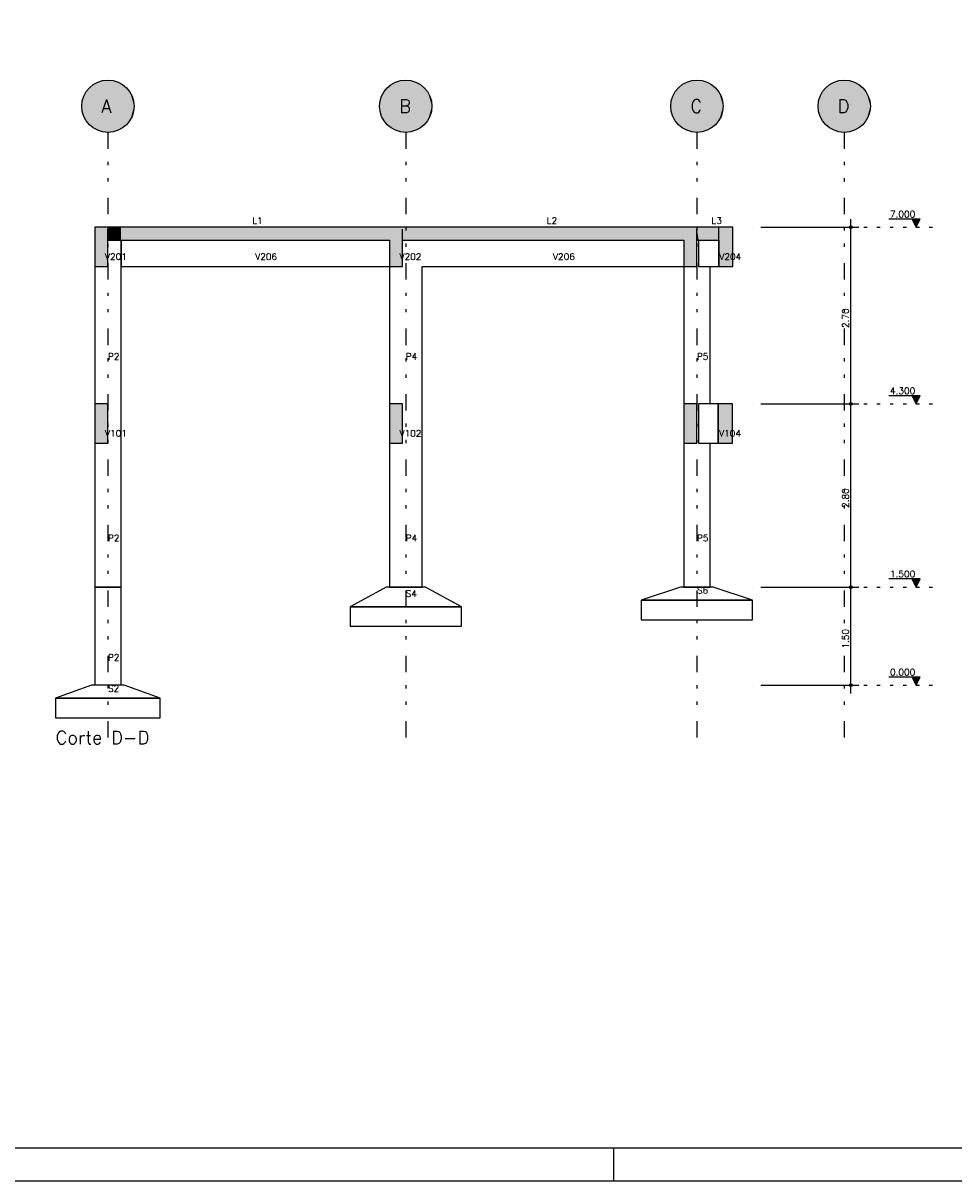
# Model space of a CAD drawing. Extents: x 0 to 84.1, y 0 to 59.4.
# Tile 2 of 5: x 29 to 57.5, y 0 to 35.4. Entities that reach past the tile are written whole.
import ezdxf

# ---------------------------------------------------------------- set-up
doc = ezdxf.new("R2010")
doc.units = 0
doc.header["$MEASUREMENT"] = 0
doc.linetypes.add('ESTILO_TQS_0002', pattern=[0.4, 0.1, -0.3])
doc.linetypes.add('ESTILO_TQS_0004', pattern=[2, 0.5, -0.4, 0.1, -0.4, 0.1, -0.5])
for name, color, linetype in [('1', 1, 'CONTINUOUS'), ('2', 2, 'CONTINUOUS'), ('6', 6, 'CONTINUOUS'), ('9', 9, 'CONTINUOUS')]:
    doc.layers.add(name, color=color, linetype=linetype)
doc.styles.get("Standard").update_dxf_attribs({"font": 'ROMANS.SHX'})

msp = doc.modelspace()

# ---------------------------------------------------------------- linework, layer by layer
at = {"layer": '1', "linetype": 'ESTILO_TQS_0004'}
for p, q in [((31.637269, 32.05126), (31.637269, 13.35126)), ((40.737269, 32.05126), (40.737269, 13.35126)), ((49.637269, 32.05126), (49.637269, 13.35126)), ((54.137269, 32.05126), (54.137269, 13.35126))]:
    msp.add_line(p, q, dxfattribs=at)
at = {"layer": '1', "linetype": 'Continuous'}
for p, q in [((54.337269, 23.50126), (54.337269, 29.40126)), ((56.462269, 29.40126), (55.50227, 29.40126)), ((56.337269, 29.15126), (56.212269, 29.40126)), ((56.223417, 29.378964), (56.451122, 29.378964)), ((56.337269, 29.15126), (56.462269, 29.40126)), ((51.337269, 29.15126), (51.337269, 29.15126)), ((51.587269, 29.15126), (54.587269, 29.15126)), ((56.234565, 29.356668), (56.439974, 29.356668)), ((56.245713, 29.334373), (56.428826, 29.334373)), ((56.256861, 29.312077), (56.417678, 29.312077)), ((56.268009, 29.289782), (56.406531, 29.289781)), ((56.279157, 29.267486), (56.395383, 29.267486)), ((56.290305, 29.24519), (56.384235, 29.24519)), ((56.301453, 29.222893), (56.373087, 29.222894)), ((56.312601, 29.200598), (56.361939, 29.200598)), ((56.323748, 29.178303), (56.350791, 29.178303)), ((51.337269, 23.75126), (51.337269, 23.75126)), ((51.337269, 23.75126), (51.337269, 23.75126)), ((51.587269, 23.75126), (54.587269, 23.75126)), ((51.587269, 23.75126), (54.587269, 23.75126)), ((54.337269, 17.90126), (54.337269, 24.00126)), ((56.462269, 24.001261), (55.50227, 24.001261)), ((56.337269, 23.75126), (56.212269, 24.001261)), ((56.223417, 23.978964), (56.451122, 23.978964)), ((56.234565, 23.956669), (56.439974, 23.956669)), ((56.245713, 23.934373), (56.428826, 23.934373)), ((56.256861, 23.912077), (56.417678, 23.912077)), ((56.268009, 23.889782), (56.406531, 23.889781)), ((56.279157, 23.867486), (56.395383, 23.867486)), ((56.290305, 23.84519), (56.384235, 23.84519)), ((56.301453, 23.822894), (56.373087, 23.822894)), ((56.312601, 23.800598), (56.361939, 23.800598)), ((56.323748, 23.778303), (56.350791, 23.778303)), ((56.337269, 23.75126), (56.462269, 24.001261)), ((51.337269, 18.15126), (51.337269, 18.15126)), ((51.337269, 18.15126), (51.337269, 18.15126)), ((51.587269, 18.15126), (54.587269, 18.15126)), ((51.587269, 18.15126), (54.587269, 18.15126)), ((54.337269, 14.90126), (54.337269, 18.40126)), ((56.462269, 18.40126), (55.50227, 18.40126)), ((56.337269, 18.15126), (56.212269, 18.40126)), ((56.223417, 18.378964), (56.451122, 18.378964)), ((56.234565, 18.356668), (56.439974, 18.356668)), ((56.245713, 18.334373), (56.428826, 18.334373)), ((56.256861, 18.312077), (56.417678, 18.312077)), ((56.268009, 18.289782), (56.406531, 18.289781)), ((56.279157, 18.267486), (56.395383, 18.267486)), ((56.290305, 18.24519), (56.384235, 18.24519)), ((56.301453, 18.222893), (56.373087, 18.222894)), ((56.312601, 18.200598), (56.361939, 18.200598)), ((56.323748, 18.178303), (56.350791, 18.178303)), ((56.337269, 18.15126), (56.462269, 18.40126)), ((56.462269, 15.40126), (55.50227, 15.40126)), ((56.337269, 15.15126), (56.212269, 15.40126)), ((56.223417, 15.378964), (56.451122, 15.378964)), ((56.234565, 15.356668), (56.439974, 15.356668)), ((56.245713, 15.334373), (56.428826, 15.334373)), ((56.256861, 15.312077), (56.417678, 15.312077)), ((56.268009, 15.289782), (56.406531, 15.289781)), ((56.279157, 15.267486), (56.395383, 15.267486)), ((56.290305, 15.24519), (56.384235, 15.24519)), ((56.301453, 15.222893), (56.373087, 15.222894)), ((56.337269, 15.15126), (56.462269, 15.40126)), ((51.337269, 15.15126), (51.337269, 15.15126)), ((51.587269, 15.15126), (54.587269, 15.15126)), ((56.312601, 15.200598), (56.361939, 15.200598)), ((56.323748, 15.178303), (56.350791, 15.178303))]:
    msp.add_line(p, q, dxfattribs=at)
at = {"layer": '1', "linetype": 'ESTILO_TQS_0002'}
for p, q in [((54.337269, 29.15126), (56.937269, 29.15126)), ((54.337269, 23.75126), (56.937269, 23.75126)), ((54.337269, 18.15126), (56.937269, 18.15126)), ((54.337269, 15.15126), (56.937269, 15.15126))]:
    msp.add_line(p, q, dxfattribs=at)
at = {"layer": '1', "linetype": 'Continuous'}
for points in [[(56.212269, 29.40126), (56.337269, 29.15126), (56.462269, 29.40126), (56.212269, 29.40126)], [(56.212269, 24.001261), (56.337269, 23.75126), (56.462269, 24.001261), (56.212269, 24.001261)], [(56.212269, 18.40126), (56.337269, 18.15126), (56.462269, 18.40126), (56.212269, 18.40126)], [(56.212269, 15.40126), (56.337269, 15.15126), (56.462269, 15.40126), (56.212269, 15.40126)]]:
    msp.add_lwpolyline(points, dxfattribs=at)
for centre, radius in [((54.337269, 29.15126), 0.04), ((54.337269, 29.15126), 0.02), ((54.337269, 23.75126), 0.04), ((54.337269, 23.75126), 0.04), ((54.337269, 23.75126), 0.02), ((54.337269, 23.75126), 0.02), ((54.337269, 18.15126), 0.04), ((54.337269, 18.15126), 0.04), ((54.337269, 18.15126), 0.02), ((54.337269, 18.15126), 0.02), ((54.337269, 15.15126), 0.04), ((54.337269, 15.15126), 0.02)]:
    msp.add_circle(centre, radius, dxfattribs=at)
at = {"layer": '2', "linetype": 'Continuous'}
for p, q in [((47.100006, 0), (47.100006, 1)), ((0, 0), (84.100006, 0))]:
    msp.add_line(p, q, dxfattribs=at)
msp.add_lwpolyline([(83.100006, 1), (2.5, 1), (2.5, 58.400002), (83.100006, 58.400002), (83.100006, 1)], dxfattribs=at)
for centre in [(31.637269, 32.85126), (40.737269, 32.85126), (49.637269, 32.85126), (54.137269, 32.85126)]:
    msp.add_circle(centre, 0.8, dxfattribs=at)
at = {"layer": '6', "linetype": 'Continuous'}
for p, q in [((31.237269, 29.15126), (31.237269, 27.95126)), ((31.637269, 29.15126), (31.237269, 29.15126)), ((32.037269, 29.15126), (31.637269, 29.15126)), ((31.637269, 28.75126), (31.637269, 29.096831)), ((40.237269, 29.15126), (32.037269, 29.15126)), ((40.637269, 29.15126), (40.237269, 29.15126)), ((41.237269, 29.15126), (40.637269, 29.15126)), ((40.637269, 28.75126), (40.637269, 29.096831)), ((49.237269, 29.15126), (41.237269, 29.15126)), ((49.637269, 29.15126), (49.237269, 29.15126)), ((49.691699, 29.15126), (49.637269, 29.15126)), ((49.637269, 28.75126), (49.637269, 29.096831)), ((50.181561, 29.15126), (49.691699, 29.15126)), ((50.25894, 29.15126), (50.181561, 29.15126)), ((50.301588, 29.15126), (50.25894, 29.15126)), ((50.301588, 28.987973), (50.301588, 29.15126)), ((50.732925, 29.15126), (50.301588, 29.15126)), ((50.732925, 28.132735), (50.732925, 29.15126)), ((31.637269, 28.114547), (31.637269, 28.75126)), ((31.637269, 28.75126), (31.691699, 28.75126)), ((31.691699, 28.75126), (32.037269, 28.75126)), ((32.037269, 28.75126), (32.037269, 27.95126)), ((32.037269, 28.75126), (39.121473, 28.75126)), ((32.037269, 23.75126), (32.037269, 28.75126)), ((39.121473, 28.75126), (40.237269, 28.75126)), ((40.237269, 28.75126), (40.237269, 27.95126)), ((40.637269, 28.114547), (40.637269, 28.75126)), ((40.637269, 28.75126), (40.718913, 28.75126)), ((40.718913, 28.75126), (41.237269, 28.75126)), ((41.237269, 28.75126), (48.148687, 28.75126)), ((48.148687, 28.75126), (49.237269, 28.75126)), ((49.237269, 28.75126), (49.237269, 27.95126)), ((49.637269, 28.114547), (49.637269, 28.75126)), ((49.637269, 28.75126), (49.691699, 28.75126)), ((49.686635, 28.75126), (49.686635, 27.95126)), ((49.691699, 28.75126), (50.181561, 28.75126)), ((50.181561, 28.75126), (50.25894, 28.75126)), ((50.25894, 28.75126), (50.301588, 28.75126)), ((50.301588, 28.805689), (50.301588, 28.987973)), ((50.301588, 28.75126), (50.301588, 28.805689)), ((50.301588, 27.95126), (50.301588, 28.75126)), ((50.301588, 28.75126), (50.301588, 27.95126)), ((31.637269, 27.95126), (31.637269, 28.114547)), ((40.637269, 27.95126), (40.637269, 28.114547)), ((49.637269, 27.95126), (49.637269, 28.114547)), ((50.732925, 27.95126), (50.732925, 28.132735)), ((31.237269, 27.95126), (31.58284, 27.95126)), ((31.237269, 27.95126), (31.237269, 23.75126)), ((31.58284, 27.95126), (31.637269, 27.95126)), ((32.037269, 27.95126), (40.237269, 27.95126)), ((40.237269, 27.95126), (40.58284, 27.95126)), ((40.237269, 27.95126), (40.237269, 23.75126)), ((40.58284, 27.95126), (40.637269, 27.95126)), ((41.237269, 27.95126), (49.237269, 27.95126)), ((41.237269, 23.75126), (41.237269, 27.95126)), ((49.237269, 27.95126), (49.58284, 27.95126)), ((49.237269, 27.95126), (49.237269, 23.75126)), ((49.58284, 27.95126), (49.637269, 27.95126)), ((49.686635, 27.95126), (50.037269, 27.95126)), ((50.037269, 27.95126), (50.301588, 27.95126)), ((50.037269, 23.75126), (50.037269, 27.95126)), ((50.301588, 27.95126), (50.667694, 27.95126)), ((50.667694, 27.95126), (50.732925, 27.95126)), ((31.237269, 23.75126), (31.237269, 22.55126)), ((31.637269, 23.75126), (31.237269, 23.75126)), ((31.637269, 22.714548), (31.637269, 23.75126)), ((32.037269, 18.15126), (32.037269, 23.75126)), ((40.237269, 23.75126), (40.237269, 22.55126)), ((40.637269, 23.75126), (40.237269, 23.75126)), ((40.637269, 22.714548), (40.637269, 23.75126)), ((41.237269, 18.15126), (41.237269, 23.75126)), ((49.237269, 23.75126), (49.237269, 22.55126)), ((49.637269, 23.75126), (49.237269, 23.75126)), ((49.637269, 22.714548), (49.637269, 23.75126)), ((49.686261, 23.75126), (49.686261, 22.55126)), ((50.037269, 23.75126), (49.686261, 23.75126)), ((50.290151, 23.75126), (50.037269, 23.75126)), ((50.290151, 23.587973), (50.290151, 23.75126)), ((50.290151, 23.75126), (50.290151, 23.587973)), ((50.72041, 23.75126), (50.290151, 23.75126)), ((50.72041, 22.732736), (50.72041, 23.75126)), ((50.290151, 22.55126), (50.290151, 23.587973)), ((50.290151, 23.587973), (50.290151, 22.55126)), ((31.637269, 22.55126), (31.637269, 22.714548)), ((40.637269, 22.55126), (40.637269, 22.714548)), ((49.637269, 22.55126), (49.637269, 22.714548)), ((50.72041, 22.55126), (50.72041, 22.732736)), ((31.237269, 22.55126), (31.58284, 22.55126)), ((31.237269, 22.55126), (31.237269, 18.15126)), ((31.58284, 22.55126), (31.637269, 22.55126)), ((40.237269, 22.55126), (40.58284, 22.55126)), ((40.237269, 22.55126), (40.237269, 18.15126)), ((40.58284, 22.55126), (40.637269, 22.55126)), ((49.237269, 22.55126), (49.58284, 22.55126)), ((49.237269, 22.55126), (49.237269, 18.15126)), ((49.58284, 22.55126), (49.637269, 22.55126)), ((49.686261, 22.55126), (50.037269, 22.55126)), ((50.037269, 22.55126), (50.290151, 22.55126)), ((50.037269, 18.15126), (50.037269, 22.55126)), ((50.290151, 22.55126), (50.655342, 22.55126)), ((50.655342, 22.55126), (50.72041, 22.55126)), ((31.237269, 18.15126), (31.237269, 15.15126)), ((32.037269, 18.15126), (31.237269, 18.15126)), ((31.237269, 18.15126), (32.037269, 18.15126)), ((32.037269, 15.15126), (32.037269, 18.15126)), ((40.137269, 18.15126), (39.037269, 17.55126)), ((41.337269, 18.15126), (40.137269, 18.15126)), ((40.237269, 18.15126), (41.237269, 18.15126)), ((42.437269, 17.55126), (41.337269, 18.15126)), ((49.137269, 18.15126), (47.937269, 17.75126)), ((50.137269, 18.15126), (49.137269, 18.15126)), ((49.237269, 18.15126), (50.037269, 18.15126)), ((51.337269, 17.75126), (50.137269, 18.15126)), ((47.937269, 17.75126), (47.937269, 17.15126)), ((51.337269, 17.75126), (47.937269, 17.75126)), ((47.937269, 17.75126), (51.337269, 17.75126)), ((51.337269, 17.15126), (51.337269, 17.75126)), ((39.037269, 17.55126), (39.037269, 16.95126)), ((42.437269, 17.55126), (39.037269, 17.55126)), ((39.037269, 17.55126), (42.437269, 17.55126)), ((42.437269, 16.95126), (42.437269, 17.55126)), ((47.937269, 17.15126), (51.337269, 17.15126)), ((39.037269, 16.95126), (42.437269, 16.95126)), ((31.137269, 15.15126), (30.037269, 14.75126)), ((32.137269, 15.15126), (31.137269, 15.15126)), ((33.237269, 14.75126), (32.137269, 15.15126)), ((30.037269, 14.75126), (30.037269, 14.15126)), ((33.237269, 14.75126), (30.037269, 14.75126)), ((30.037269, 14.75126), (33.237269, 14.75126)), ((33.237269, 14.15126), (33.237269, 14.75126)), ((30.037269, 14.15126), (33.237269, 14.15126))]:
    msp.add_line(p, q, dxfattribs=at)
at = {"layer": '9', "linetype": 'Continuous'}
for points in [[(32.437269, 32.85126), (31.474505, 33.634527), (31.369366, 33.605069)], [(32.437269, 32.85126), (31.582676, 33.649395), (31.474505, 33.634527)], [(32.437269, 32.85126), (31.691863, 33.649395), (31.582676, 33.649395)], [(32.437269, 32.85126), (31.800034, 33.634527), (31.691863, 33.649395)], [(32.437269, 32.85126), (31.905173, 33.605069), (31.800034, 33.634527)], [(41.537269, 32.85126), (40.574505, 33.634527), (40.469366, 33.605069)], [(41.537269, 32.85126), (40.682676, 33.649395), (40.574505, 33.634527)], [(41.537269, 32.85126), (40.791863, 33.649395), (40.682676, 33.649395)], [(41.537269, 32.85126), (40.900034, 33.634527), (40.791863, 33.649395)], [(41.537269, 32.85126), (41.005173, 33.605069), (40.900034, 33.634527)], [(50.437269, 32.85126), (49.474505, 33.634527), (49.369366, 33.605069)], [(50.437269, 32.85126), (49.582676, 33.649395), (49.474505, 33.634527)], [(50.437269, 32.85126), (49.691863, 33.649395), (49.582676, 33.649395)], [(50.437269, 32.85126), (49.800034, 33.634527), (49.691863, 33.649395)], [(50.437269, 32.85126), (49.905173, 33.605069), (49.800034, 33.634527)], [(54.937269, 32.85126), (53.974505, 33.634527), (53.869366, 33.605069)], [(54.937269, 32.85126), (54.082676, 33.649395), (53.974505, 33.634527)], [(54.937269, 32.85126), (54.191863, 33.649395), (54.082676, 33.649395)], [(54.937269, 32.85126), (54.300034, 33.634527), (54.191863, 33.649395)], [(54.937269, 32.85126), (54.405173, 33.605069), (54.300034, 33.634527)], [(32.437269, 32.85126), (30.953734, 33.266927), (30.9035, 33.169981)], [(32.437269, 32.85126), (31.0167, 33.35613), (30.953734, 33.266927)], [(32.437269, 32.85126), (31.091227, 33.435929), (31.0167, 33.35613)], [(32.437269, 32.85126), (31.175925, 33.504836), (31.091227, 33.435929)], [(32.437269, 32.85126), (31.269217, 33.561568), (31.175925, 33.504836)], [(32.437269, 32.85126), (31.369366, 33.605069), (31.269217, 33.561568)], [(32.437269, 32.85126), (32.005321, 33.561568), (31.905173, 33.605069)], [(32.437269, 32.85126), (32.098614, 33.504836), (32.005321, 33.561568)], [(32.437269, 32.85126), (32.183312, 33.435929), (32.098614, 33.504836)], [(32.437269, 32.85126), (32.257838, 33.35613), (32.183312, 33.435929)], [(32.437269, 32.85126), (32.320805, 33.266927), (32.257838, 33.35613)], [(32.437269, 32.85126), (32.371038, 33.169981), (32.320805, 33.266927)], [(41.537269, 32.85126), (40.053734, 33.266927), (40.0035, 33.169981)], [(41.537269, 32.85126), (40.1167, 33.35613), (40.053734, 33.266927)], [(41.537269, 32.85126), (40.191227, 33.435929), (40.1167, 33.35613)], [(41.537269, 32.85126), (40.275925, 33.504836), (40.191227, 33.435929)], [(41.537269, 32.85126), (40.369217, 33.561568), (40.275925, 33.504836)], [(41.537269, 32.85126), (40.469366, 33.605069), (40.369217, 33.561568)], [(41.537269, 32.85126), (41.105321, 33.561568), (41.005173, 33.605069)], [(41.537269, 32.85126), (41.198614, 33.504836), (41.105321, 33.561568)], [(41.537269, 32.85126), (41.283312, 33.435929), (41.198614, 33.504836)], [(41.537269, 32.85126), (41.357838, 33.35613), (41.283312, 33.435929)], [(41.537269, 32.85126), (41.420805, 33.266927), (41.357838, 33.35613)], [(41.537269, 32.85126), (41.471038, 33.169981), (41.420805, 33.266927)], [(50.437269, 32.85126), (48.953734, 33.266927), (48.9035, 33.169981)], [(50.437269, 32.85126), (49.0167, 33.35613), (48.953734, 33.266927)], [(50.437269, 32.85126), (49.091227, 33.435929), (49.0167, 33.35613)], [(50.437269, 32.85126), (49.175925, 33.504836), (49.091227, 33.435929)], [(50.437269, 32.85126), (49.269217, 33.561568), (49.175925, 33.504836)], [(50.437269, 32.85126), (49.369366, 33.605069), (49.269217, 33.561568)], [(50.437269, 32.85126), (50.005321, 33.561568), (49.905173, 33.605069)], [(50.437269, 32.85126), (50.098614, 33.504836), (50.005321, 33.561568)], [(50.437269, 32.85126), (50.183312, 33.435929), (50.098614, 33.504836)], [(50.437269, 32.85126), (50.257838, 33.35613), (50.183312, 33.435929)], [(50.437269, 32.85126), (50.320805, 33.266927), (50.257838, 33.35613)], [(50.437269, 32.85126), (50.371038, 33.169981), (50.320805, 33.266927)], [(54.937269, 32.85126), (53.453734, 33.266927), (53.4035, 33.169981)], [(54.937269, 32.85126), (53.5167, 33.35613), (53.453734, 33.266927)], [(54.937269, 32.85126), (53.591227, 33.435929), (53.5167, 33.35613)], [(54.937269, 32.85126), (53.675925, 33.504836), (53.591227, 33.435929)], [(54.937269, 32.85126), (53.769217, 33.561568), (53.675925, 33.504836)], [(54.937269, 32.85126), (53.869366, 33.605069), (53.769217, 33.561568)], [(54.937269, 32.85126), (54.505321, 33.561568), (54.405173, 33.605069)], [(54.937269, 32.85126), (54.598614, 33.504836), (54.505321, 33.561568)], [(54.937269, 32.85126), (54.683312, 33.435929), (54.598614, 33.504836)], [(54.937269, 32.85126), (54.757838, 33.35613), (54.683312, 33.435929)], [(54.937269, 32.85126), (54.820805, 33.266927), (54.757838, 33.35613)], [(54.937269, 32.85126), (54.871038, 33.169981), (54.820805, 33.266927)], [(32.437269, 32.85126), (30.844721, 32.960193), (30.837269, 32.85126)], [(32.437269, 32.85126), (30.866936, 33.067098), (30.844721, 32.960193)], [(32.437269, 32.85126), (30.9035, 33.169981), (30.866936, 33.067098)], [(32.437269, 32.85126), (32.407603, 33.067098), (32.371038, 33.169981)], [(32.437269, 32.85126), (32.429818, 32.960193), (32.407603, 33.067098)], [(41.537269, 32.85126), (39.944721, 32.960193), (39.937269, 32.85126)], [(41.537269, 32.85126), (39.966936, 33.067098), (39.944721, 32.960193)], [(41.537269, 32.85126), (40.0035, 33.169981), (39.966936, 33.067098)], [(41.537269, 32.85126), (41.507603, 33.067098), (41.471038, 33.169981)], [(41.537269, 32.85126), (41.529818, 32.960193), (41.507603, 33.067098)], [(50.437269, 32.85126), (48.844721, 32.960193), (48.837269, 32.85126)], [(50.437269, 32.85126), (48.866936, 33.067098), (48.844721, 32.960193)], [(50.437269, 32.85126), (48.9035, 33.169981), (48.866936, 33.067098)], [(50.437269, 32.85126), (50.407603, 33.067098), (50.371038, 33.169981)], [(50.437269, 32.85126), (50.429818, 32.960193), (50.407603, 33.067098)], [(54.937269, 32.85126), (53.344721, 32.960193), (53.337269, 32.85126)], [(54.937269, 32.85126), (53.366936, 33.067098), (53.344721, 32.960193)], [(54.937269, 32.85126), (53.4035, 33.169981), (53.366936, 33.067098)], [(54.937269, 32.85126), (54.907603, 33.067098), (54.871038, 33.169981)], [(54.937269, 32.85126), (54.929818, 32.960193), (54.907603, 33.067098)], [(32.437269, 32.85126), (30.837269, 32.85126), (30.844721, 32.742327)], [(32.437269, 32.85126), (30.844721, 32.742327), (30.866936, 32.635423)], [(32.437269, 32.85126), (30.866936, 32.635423), (30.9035, 32.532539)], [(32.437269, 32.85126), (30.9035, 32.532539), (30.953734, 32.435593)], [(32.437269, 32.85126), (30.953734, 32.435593), (31.0167, 32.34639)], [(32.437269, 32.85126), (31.0167, 32.34639), (31.091227, 32.266591)], [(32.437269, 32.85126), (31.091227, 32.266591), (31.175925, 32.197684)], [(32.437269, 32.85126), (31.175925, 32.197684), (31.269217, 32.140952)], [(32.437269, 32.85126), (31.269217, 32.140952), (31.369366, 32.097451)], [(32.437269, 32.85126), (31.369366, 32.097451), (31.474505, 32.067993)], [(32.437269, 32.85126), (31.474505, 32.067993), (31.582676, 32.053125)], [(32.437269, 32.85126), (31.582676, 32.053125), (31.691863, 32.053125)], [(32.437269, 32.85126), (31.691863, 32.053125), (31.800034, 32.067993)], [(32.437269, 32.85126), (31.800034, 32.067993), (31.905173, 32.097451)], [(32.437269, 32.85126), (31.905173, 32.097451), (32.005321, 32.140952)], [(32.437269, 32.85126), (32.005321, 32.140952), (32.098614, 32.197684)], [(32.437269, 32.85126), (32.098614, 32.197684), (32.183312, 32.266591)], [(32.437269, 32.85126), (32.183312, 32.266591), (32.257838, 32.34639)], [(32.437269, 32.85126), (32.257838, 32.34639), (32.320805, 32.435593)], [(32.437269, 32.85126), (32.320805, 32.435593), (32.371038, 32.532539)], [(32.437269, 32.85126), (32.371038, 32.532539), (32.407603, 32.635423)], [(32.437269, 32.85126), (32.407603, 32.635423), (32.429818, 32.742327)], [(32.437269, 32.85126), (32.429818, 32.742327), (32.437269, 32.85126)], [(41.537269, 32.85126), (39.937269, 32.85126), (39.944721, 32.742327)], [(41.537269, 32.85126), (39.944721, 32.742327), (39.966936, 32.635423)], [(41.537269, 32.85126), (39.966936, 32.635423), (40.0035, 32.532539)], [(41.537269, 32.85126), (40.0035, 32.532539), (40.053734, 32.435593)], [(41.537269, 32.85126), (40.053734, 32.435593), (40.1167, 32.34639)], [(41.537269, 32.85126), (40.1167, 32.34639), (40.191227, 32.266591)], [(41.537269, 32.85126), (40.191227, 32.266591), (40.275925, 32.197684)], [(41.537269, 32.85126), (40.275925, 32.197684), (40.369217, 32.140952)], [(41.537269, 32.85126), (40.369217, 32.140952), (40.469366, 32.097451)], [(41.537269, 32.85126), (40.469366, 32.097451), (40.574505, 32.067993)], [(41.537269, 32.85126), (40.574505, 32.067993), (40.682676, 32.053125)], [(41.537269, 32.85126), (40.682676, 32.053125), (40.791863, 32.053125)], [(41.537269, 32.85126), (40.791863, 32.053125), (40.900034, 32.067993)], [(41.537269, 32.85126), (40.900034, 32.067993), (41.005173, 32.097451)], [(41.537269, 32.85126), (41.005173, 32.097451), (41.105321, 32.140952)], [(41.537269, 32.85126), (41.105321, 32.140952), (41.198614, 32.197684)], [(41.537269, 32.85126), (41.198614, 32.197684), (41.283312, 32.266591)], [(41.537269, 32.85126), (41.283312, 32.266591), (41.357838, 32.34639)], [(41.537269, 32.85126), (41.357838, 32.34639), (41.420805, 32.435593)], [(41.537269, 32.85126), (41.420805, 32.435593), (41.471038, 32.532539)], [(41.537269, 32.85126), (41.471038, 32.532539), (41.507603, 32.635423)], [(41.537269, 32.85126), (41.507603, 32.635423), (41.529818, 32.742327)], [(41.537269, 32.85126), (41.529818, 32.742327), (41.537269, 32.85126)], [(50.437269, 32.85126), (48.837269, 32.85126), (48.844721, 32.742327)], [(50.437269, 32.85126), (48.844721, 32.742327), (48.866936, 32.635423)], [(50.437269, 32.85126), (48.866936, 32.635423), (48.9035, 32.532539)], [(50.437269, 32.85126), (48.9035, 32.532539), (48.953734, 32.435593)], [(50.437269, 32.85126), (48.953734, 32.435593), (49.0167, 32.34639)], [(50.437269, 32.85126), (49.0167, 32.34639), (49.091227, 32.266591)], [(50.437269, 32.85126), (49.091227, 32.266591), (49.175925, 32.197684)], [(50.437269, 32.85126), (49.175925, 32.197684), (49.269217, 32.140952)], [(50.437269, 32.85126), (49.269217, 32.140952), (49.369366, 32.097451)], [(50.437269, 32.85126), (49.369366, 32.097451), (49.474505, 32.067993)], [(50.437269, 32.85126), (49.474505, 32.067993), (49.582676, 32.053125)], [(50.437269, 32.85126), (49.582676, 32.053125), (49.691863, 32.053125)], [(50.437269, 32.85126), (49.691863, 32.053125), (49.800034, 32.067993)], [(50.437269, 32.85126), (49.800034, 32.067993), (49.905173, 32.097451)], [(50.437269, 32.85126), (49.905173, 32.097451), (50.005321, 32.140952)], [(50.437269, 32.85126), (50.005321, 32.140952), (50.098614, 32.197684)], [(50.437269, 32.85126), (50.098614, 32.197684), (50.183312, 32.266591)], [(50.437269, 32.85126), (50.183312, 32.266591), (50.257838, 32.34639)], [(50.437269, 32.85126), (50.257838, 32.34639), (50.320805, 32.435593)], [(50.437269, 32.85126), (50.320805, 32.435593), (50.371038, 32.532539)], [(50.437269, 32.85126), (50.371038, 32.532539), (50.407603, 32.635423)], [(50.437269, 32.85126), (50.407603, 32.635423), (50.429818, 32.742327)], [(50.437269, 32.85126), (50.429818, 32.742327), (50.437269, 32.85126)], [(54.937269, 32.85126), (53.337269, 32.85126), (53.344721, 32.742327)], [(54.937269, 32.85126), (53.344721, 32.742327), (53.366936, 32.635423)], [(54.937269, 32.85126), (53.366936, 32.635423), (53.4035, 32.532539)], [(54.937269, 32.85126), (53.4035, 32.532539), (53.453734, 32.435593)], [(54.937269, 32.85126), (53.453734, 32.435593), (53.5167, 32.34639)], [(54.937269, 32.85126), (53.5167, 32.34639), (53.591227, 32.266591)], [(54.937269, 32.85126), (53.591227, 32.266591), (53.675925, 32.197684)], [(54.937269, 32.85126), (53.675925, 32.197684), (53.769217, 32.140952)], [(54.937269, 32.85126), (53.769217, 32.140952), (53.869366, 32.097451)], [(54.937269, 32.85126), (53.869366, 32.097451), (53.974505, 32.067993)], [(54.937269, 32.85126), (53.974505, 32.067993), (54.082676, 32.053125)], [(54.937269, 32.85126), (54.082676, 32.053125), (54.191863, 32.053125)], [(54.937269, 32.85126), (54.191863, 32.053125), (54.300034, 32.067993)], [(54.937269, 32.85126), (54.300034, 32.067993), (54.405173, 32.097451)], [(54.937269, 32.85126), (54.405173, 32.097451), (54.505321, 32.140952)], [(54.937269, 32.85126), (54.505321, 32.140952), (54.598614, 32.197684)], [(54.937269, 32.85126), (54.598614, 32.197684), (54.683312, 32.266591)], [(54.937269, 32.85126), (54.683312, 32.266591), (54.757838, 32.34639)], [(54.937269, 32.85126), (54.757838, 32.34639), (54.820805, 32.435593)], [(54.937269, 32.85126), (54.820805, 32.435593), (54.871038, 32.532539)], [(54.937269, 32.85126), (54.871038, 32.532539), (54.907603, 32.635423)], [(54.937269, 32.85126), (54.907603, 32.635423), (54.929818, 32.742327)], [(54.937269, 32.85126), (54.929818, 32.742327), (54.937269, 32.85126)], [(31.237269, 29.15126), (31.237269, 28.987973), (31.237269, 27.95126)], [(31.237269, 29.15126), (31.237269, 27.95126), (31.58284, 27.95126)], [(31.237269, 29.15126), (31.58284, 27.95126), (31.637269, 27.95126)], [(31.237269, 29.15126), (31.637269, 27.95126), (31.637269, 28.114547)], [(31.237269, 29.15126), (31.637269, 28.114547), (31.637269, 29.15126)], [(31.237269, 29.15126), (31.637269, 29.15126), (31.58284, 29.15126)], [(31.237269, 29.15126), (31.58284, 29.15126), (31.237269, 29.15126)], [(32.037269, 29.15126), (31.691699, 29.15126), (31.637269, 29.15126)], [(32.037269, 29.15126), (31.637269, 29.15126), (31.637269, 29.096831)], [(32.037269, 29.15126), (31.637269, 29.096831), (31.637269, 28.75126)], [(32.037269, 29.15126), (31.637269, 28.75126), (31.691699, 28.75126)], [(32.037269, 29.15126), (31.691699, 28.75126), (32.037269, 28.75126)], [(32.037269, 29.15126), (32.037269, 28.75126), (39.121473, 28.75126)], [(32.037269, 29.15126), (39.121473, 28.75126), (40.237269, 28.75126)], [(32.037269, 29.15126), (40.237269, 28.75126), (40.237269, 28.805689)], [(32.037269, 29.15126), (40.237269, 28.805689), (40.237269, 29.15126)], [(32.037269, 29.15126), (40.237269, 29.15126), (39.121473, 29.15126)], [(32.037269, 29.15126), (39.121473, 29.15126), (32.037269, 29.15126)], [(40.237269, 29.15126), (40.237269, 28.987973), (40.237269, 27.95126)], [(40.237269, 29.15126), (40.237269, 27.95126), (40.58284, 27.95126)], [(40.237269, 29.15126), (40.58284, 27.95126), (40.637269, 27.95126)], [(40.237269, 29.15126), (40.637269, 27.95126), (40.637269, 28.114547)], [(40.237269, 29.15126), (40.637269, 28.114547), (40.637269, 29.15126)], [(40.237269, 29.15126), (40.637269, 29.15126), (40.58284, 29.15126)], [(40.237269, 29.15126), (40.58284, 29.15126), (40.237269, 29.15126)], [(41.237269, 29.15126), (40.718913, 29.15126), (40.637269, 29.15126)], [(41.237269, 29.15126), (40.637269, 29.15126), (40.637269, 29.096831)], [(41.237269, 29.15126), (40.637269, 29.096831), (40.637269, 28.75126)], [(41.237269, 29.15126), (40.637269, 28.75126), (40.718913, 28.75126)], [(41.237269, 29.15126), (40.718913, 28.75126), (41.237269, 28.75126)], [(41.237269, 29.15126), (41.237269, 28.75126), (48.148687, 28.75126)], [(41.237269, 29.15126), (48.148687, 28.75126), (49.237269, 28.75126)], [(41.237269, 29.15126), (49.237269, 28.75126), (49.237269, 28.805689)], [(41.237269, 29.15126), (49.237269, 28.805689), (49.237269, 29.15126)], [(41.237269, 29.15126), (49.237269, 29.15126), (48.148687, 29.15126)], [(41.237269, 29.15126), (48.148687, 29.15126), (41.237269, 29.15126)], [(49.237269, 29.15126), (49.237269, 28.987973), (49.237269, 27.95126)], [(49.237269, 29.15126), (49.237269, 27.95126), (49.58284, 27.95126)], [(49.237269, 29.15126), (49.58284, 27.95126), (49.637269, 27.95126)], [(49.237269, 29.15126), (49.637269, 27.95126), (49.637269, 28.114547)], [(49.237269, 29.15126), (49.637269, 28.114547), (49.637269, 29.15126)], [(49.237269, 29.15126), (49.637269, 29.15126), (49.58284, 29.15126)], [(49.237269, 29.15126), (49.58284, 29.15126), (49.237269, 29.15126)], [(49.637269, 29.096831), (50.301588, 28.805689), (50.301588, 29.15126)], [(49.637269, 29.096831), (50.301588, 29.15126), (50.25894, 29.15126)], [(49.637269, 29.096831), (50.25894, 29.15126), (50.181561, 29.15126)], [(49.637269, 29.096831), (50.181561, 29.15126), (49.691699, 29.15126)], [(49.637269, 29.096831), (49.691699, 29.15126), (49.637269, 29.15126)], [(49.637269, 29.096831), (49.637269, 29.15126), (49.637269, 29.096831)], [(49.637269, 29.096831), (49.637269, 28.75126), (49.691699, 28.75126)], [(49.637269, 29.096831), (49.691699, 28.75126), (50.181561, 28.75126)], [(49.637269, 29.096831), (50.181561, 28.75126), (50.25894, 28.75126)], [(49.637269, 29.096831), (50.25894, 28.75126), (50.301588, 28.75126)], [(49.637269, 29.096831), (50.301588, 28.75126), (50.301588, 28.805689)], [(50.301588, 29.15126), (50.301588, 28.987973), (50.301588, 27.95126)], [(50.301588, 29.15126), (50.301588, 27.95126), (50.667694, 27.95126)], [(50.301588, 29.15126), (50.667694, 27.95126), (50.732925, 27.95126)], [(50.301588, 29.15126), (50.732925, 27.95126), (50.732925, 28.132735)], [(50.301588, 29.15126), (50.732925, 28.132735), (50.732925, 29.15126)], [(50.301588, 29.15126), (50.732925, 29.15126), (50.667694, 29.15126)], [(50.301588, 29.15126), (50.667694, 29.15126), (50.301588, 29.15126)], [(31.237269, 23.75126), (31.237269, 23.587973), (31.237269, 22.55126)], [(31.237269, 23.75126), (31.237269, 22.55126), (31.58284, 22.55126)], [(31.237269, 23.75126), (31.58284, 22.55126), (31.637269, 22.55126)], [(31.237269, 23.75126), (31.637269, 22.55126), (31.637269, 22.714548)], [(31.237269, 23.75126), (31.637269, 22.714548), (31.637269, 23.75126)], [(31.237269, 23.75126), (31.637269, 23.75126), (31.58284, 23.75126)], [(31.237269, 23.75126), (31.58284, 23.75126), (31.237269, 23.75126)], [(40.237269, 23.75126), (40.237269, 23.587973), (40.237269, 22.55126)], [(40.237269, 23.75126), (40.237269, 22.55126), (40.58284, 22.55126)], [(40.237269, 23.75126), (40.58284, 22.55126), (40.637269, 22.55126)], [(40.237269, 23.75126), (40.637269, 22.55126), (40.637269, 22.714548)], [(40.237269, 23.75126), (40.637269, 22.714548), (40.637269, 23.75126)], [(40.237269, 23.75126), (40.637269, 23.75126), (40.58284, 23.75126)], [(40.237269, 23.75126), (40.58284, 23.75126), (40.237269, 23.75126)], [(49.237269, 23.75126), (49.237269, 23.587973), (49.237269, 22.55126)], [(49.237269, 23.75126), (49.237269, 22.55126), (49.58284, 22.55126)], [(49.237269, 23.75126), (49.58284, 22.55126), (49.637269, 22.55126)], [(49.237269, 23.75126), (49.637269, 22.55126), (49.637269, 22.714548)], [(49.237269, 23.75126), (49.637269, 22.714548), (49.637269, 23.75126)], [(49.237269, 23.75126), (49.637269, 23.75126), (49.58284, 23.75126)], [(49.237269, 23.75126), (49.58284, 23.75126), (49.237269, 23.75126)], [(50.290151, 23.75126), (50.290151, 23.587973), (50.290151, 22.55126)], [(50.290151, 23.75126), (50.290151, 22.55126), (50.655342, 22.55126)], [(50.290151, 23.75126), (50.655342, 22.55126), (50.72041, 22.55126)], [(50.290151, 23.75126), (50.72041, 22.55126), (50.72041, 22.732736)], [(50.290151, 23.75126), (50.72041, 22.732736), (50.72041, 23.75126)], [(50.290151, 23.75126), (50.72041, 23.75126), (50.655342, 23.75126)], [(50.290151, 23.75126), (50.655342, 23.75126), (50.290151, 23.75126)]]:
    msp.add_solid(points, dxfattribs=at)

# ---------------------------------------------------------------- texts
at = {"layer": '1', "linetype": 'Continuous'}
for s, height, p in [('L1', 0.2, (36.04838, 29.25126)), ('L2', 0.2, (45.04838, 29.25126)), ('L3', 0.2, (50.08054, 29.25126)), ('7.000', 0.2, (55.537269, 29.45126)), ('V201', 0.2, (31.54838, 28.15126)), ('V206', 0.2, (36.137269, 28.15126)), ('V202', 0.2, (40.54838, 28.15126)), ('V206', 0.2, (45.237269, 28.15126)), ('V204', 0.2, (50.320891, 28.15126)), ('P2', 0.2, (31.637269, 25.10126)), ('P4', 0.2, (40.737269, 25.10126)), ('P5', 0.2, (49.637269, 25.10126)), ('4.300', 0.2, (55.537269, 24.051261)), ('V101', 0.2, (31.54838, 22.75126)), ('V102', 0.2, (40.54838, 22.75126)), ('V104', 0.2, (50.314446, 22.75126)), ('P2', 0.2, (31.637269, 19.55126)), ('P4', 0.2, (40.737269, 19.55126)), ('P5', 0.2, (49.637269, 19.55126)), ('1.500', 0.2, (55.537269, 18.45126)), ('S4', 0.2, (40.737269, 17.85126)), ('S6', 0.2, (49.637269, 17.95126)), ('P2', 0.2, (31.637269, 15.90126)), ('0.000', 0.2, (55.537269, 15.45126)), ('S2', 0.2, (31.637269, 14.95126)), ('Corte D-D', 0.4, (30.037269, 13.35126))]:
    msp.add_text(s, height=height, dxfattribs=at).set_placement(p)
for s, p in [('2.70', (54.277269, 26.07126)), ('2.80', (54.277269, 20.57126)), ('1.50', (54.277269, 16.27126))]:
    msp.add_text(s, height=0.2, rotation=90, dxfattribs=at).set_placement(p)
at = {"layer": '6', "linetype": 'Continuous'}
for s, p in [('A', (31.437269, 32.65126)), ('B', (40.537269, 32.65126)), ('C', (49.437269, 32.65126)), ('D', (53.937269, 32.65126))]:
    msp.add_text(s, height=0.4, dxfattribs=at).set_placement(p)

doc.saveas('drawing.dxf')
